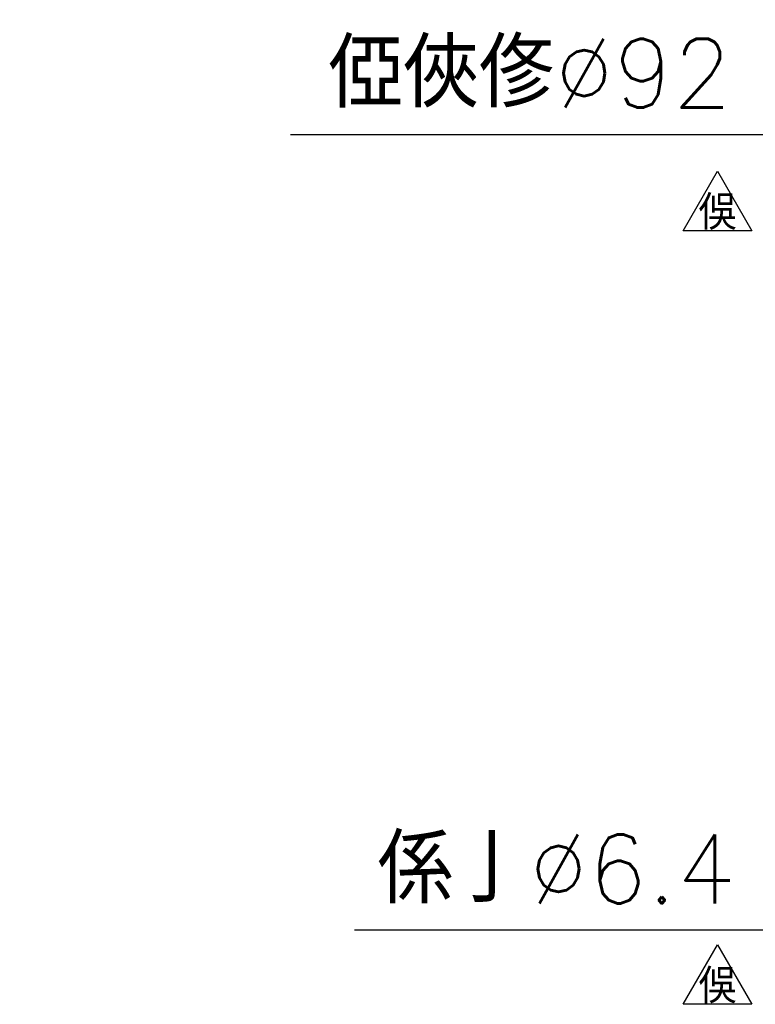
# Model space of a CAD drawing. Header units: millimetres. Extents: x -132 to 793, y -531 to 158.
# Tile 2 of 26: x -132 to -46, y -49 to 65. Entities that reach past the tile are written whole.
import ezdxf
from ezdxf.enums import TextEntityAlignment as Align

# ---------------------------------------------------------------- set-up
doc = ezdxf.new("R2010")
doc.units = ezdxf.units.MM
doc.header["$LTSCALE"] = 0.330709
doc.layers.add('NoLayerName_001', color=7, linetype='Continuous')
doc.styles.get("Standard").update_dxf_attribs({"font": 'txt', "bigfont": 'extfont2'})
doc.dimstyles.get("Standard").update_dxf_attribs({"dimtxt": 2.5, "dimasz": 2.5, "dimexe": 1.25, "dimexo": 0.625, "dimtad": 1, "dimzin": 0, "dimdsep": 46, "dimtxsty": 'Standard', "dimcen": 2.5, "dimadec": 0, "dimazin": 0, "dimtfac": 0.75, "dimtmove": 0, "dimatfit": 3, "dimfxl": 1, "dimarcsym": 0})

# ---------------------------------------------------------------- blocks, each defined once
blk = doc.blocks.new('SX_DeltaSymbol')
at = {"color": 0, "linetype": 'ByBlock', "lineweight": -2}
blk.add_lwpolyline([(-0.5, -0.289), (0, 0.577), (0.5, -0.289)], close=True, dxfattribs=at)
blk.add_attdef('僨儖僞暥帤', text='', height=0.4).set_placement((0, 0), align=Align.MIDDLE)
blk = doc.blocks.new('_OPEN30')
at = {"color": 0, "linetype": 'ByBlock', "lineweight": -2}
for p, q in [((-1, 0.267949), (0, 0)), ((0, 0), (-1, -0.267949)), ((0, 0), (-1, 0))]:
    blk.add_line(p, q, dxfattribs=at)
blk = doc.blocks.new('*D29')
at = {"layer": 'Defpoints', "color": 0}
for p in [(-29.34, 35.43), (29.34, -35.43)]:
    blk.add_point(p, dxfattribs=at)
at = {"layer": 'NoLayerName_001', "color": 0, "linetype": 'Continuous', "lineweight": -2}
for p, q in [((-100.43, 51.7), (-42.8, 51.7)), ((-42.8, 51.7), (-32.52, 39.28)), ((0, -2.5), (0, 2.5)), ((-2.5, 0), (2.5, 0))]:
    blk.add_line(p, q, dxfattribs=at)
at = {"layer": 'NoLayerName_001', "color": 0, "lineweight": 25, "xscale": 5, "yscale": 5, "zscale": 5, "rotation": 309.6238167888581}
blk.add_blockref('_OPEN30', (-29.34, 35.43), dxfattribs=at)
at = {"layer": 'NoLayerName_001', "color": 0, "lineweight": 25, "insert": (-72.62, 58.84), "char_height": 8, "attachment_point": 5}
blk.add_mtext('俹俠俢%%c92', dxfattribs=at)
blk = doc.blocks.new('_NONE')
blk = doc.blocks.new('*D30')
at = {"layer": 'Defpoints', "color": 0}
for p in [(-29.92, -30.67), (-35.13, -34.38)]:
    blk.add_point(p, dxfattribs=at)
at = {"layer": 'NoLayerName_001', "color": 0, "linetype": 'Continuous', "lineweight": -2}
for p, q in [((-32.53, -35.03), (-32.53, -30.03)), ((-35.03, -32.53), (-30.03, -32.53)), ((-43.98, -40.68), (-39.21, -37.28)), ((-93, -40.68), (-43.98, -40.68))]:
    blk.add_line(p, q, dxfattribs=at)
at = {"layer": 'NoLayerName_001', "color": 0, "lineweight": 25, "xscale": 5, "yscale": 5, "zscale": 5, "rotation": 35.42955741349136}
blk.add_blockref('_OPEN30', (-35.13, -34.38), dxfattribs=at)
at = {"layer": 'NoLayerName_001', "color": 0, "lineweight": 25, "insert": (-69.49, -33.6), "char_height": 8, "attachment_point": 5}
blk.add_mtext('\\M+18C57\\M+198AB%%c6.4', dxfattribs=at)

msp = doc.modelspace()

# ---------------------------------------------------------------- block references
at = {"layer": 'NoLayerName_001', "color": 7, "linetype": 'Continuous', "lineweight": 25}
ref = msp.add_blockref('SX_DeltaSymbol', (-50.7929, 42.8374), dxfattribs=dict(at, xscale=8, yscale=8, zscale=8))
ref.add_attrib('僨儖僞暥帤', '俁', dxfattribs={"layer": '0', "color": 7, "linetype": 'Continuous', "lineweight": 25, "height": 4}).set_placement((-50.7929, 42.8374), align=Align.MIDDLE)
ref = msp.add_blockref('SX_DeltaSymbol', (-50.7929, -47.019), dxfattribs=dict(at, xscale=8, yscale=8, zscale=8))
ref.add_attrib('僨儖僞暥帤', '俁', dxfattribs={"layer": '0', "color": 7, "linetype": 'Continuous', "lineweight": 25, "height": 4}).set_placement((-50.7929, -47.019), align=Align.MIDDLE)

# ---------------------------------------------------------------- dimensions: what is measured, and where the dimension line sits
for p1, p2, text, picture, middle in [((29.3362, -35.4314), (-29.3362, 35.4314), '俹俠俢<>', '*D29', (-72.6181, 51.6951)), ((-29.9195, -30.6719), (-35.1344, -34.382), '\\M+18C57\\M+198AB<>', '*D30', (-69.4888, -40.6756))]:
    dim = msp.add_diameter_dim_2p(p1=p1, p2=p2, text=text, dimstyle='Standard', override={"dimtxt": 8, "dimasz": 5, "dimexe": 5.6, "dimgap": 2, "dimtad": 3, "dimtih": 1, "dimtoh": 1, "dimdec": 3, "dimzin": 8, "dimblk1": 'NONE', "dimblk2": 'OPEN30', "dimsah": 1, "dimse1": 1, "dimclrd": 0, "dimclre": 0, "dimclrt": 0, "dimtp": 0, "dimtm": 0, "dimtofl": 0, "dimlwd": 25, "dimlwe": -2}, dxfattribs=at)
    dim.commit()
    dim.dimension.update_dxf_attribs({"geometry": picture, "text_midpoint": middle, "dimtype": 163})

doc.saveas('drawing.dxf')
